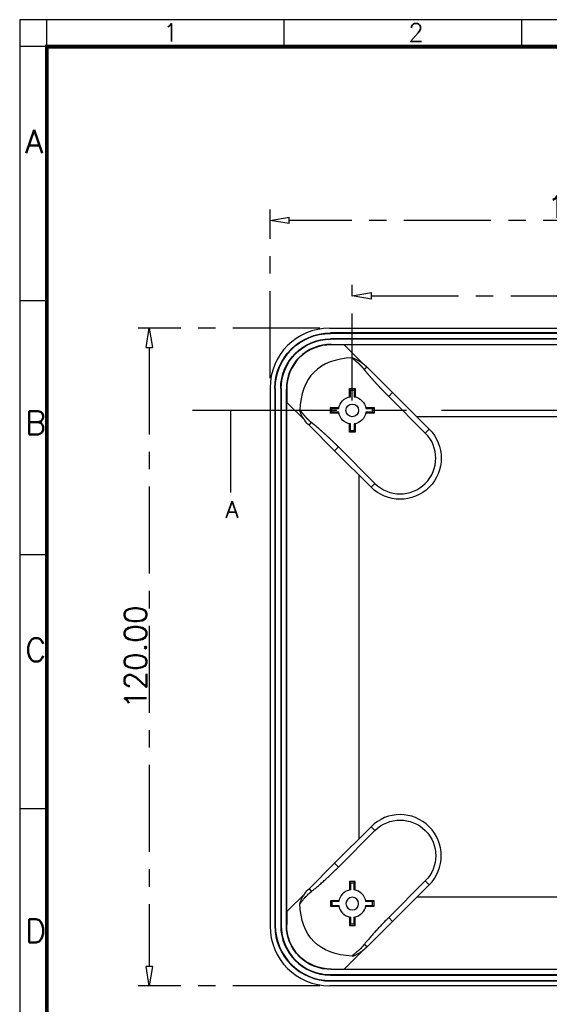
# Model space of a CAD drawing. Header units: millimetres. Extents: x 5301 to 5745, y 376 to 714.
# Tile 2 of 6: x 5301 to 5398, y 535 to 714. Entities that reach past the tile are written whole.
import ezdxf

# ---------------------------------------------------------------- set-up
doc = ezdxf.new("R2010")
doc.units = ezdxf.units.MM
doc.header["$LTSCALE"] = 0.5
doc.linetypes.add('CENTER', pattern=[50.8, 31.75, -6.35, 6.35, -6.35])
doc.layers.add('111', color=7, linetype='Continuous', true_color=0xffffff)
doc.layers.add('112', color=7, linetype='Continuous', true_color=0xffffff)
doc.layers.add('A1_KUANG', color=7, linetype='Continuous')
doc.layers.add('A4_KUANG', color=7, linetype='Continuous')
doc.layers.add('core', color=7, linetype='Continuous', lineweight=20)
doc.styles.add('blockfont', font='simplex.shx', dxfattribs={"bigfont": 'bigfont'})
doc.styles.get("Standard").update_dxf_attribs({"font": 'txt', "bigfont": 'gbcbig.shx'})
doc.dimstyles.new('VT-4.00', dxfattribs={"dimtxt": 4, "dimasz": 3.5, "dimexe": 2, "dimexo": 1.8, "dimgap": 0.5, "dimtad": 1, "dimzin": 0, "dimdsep": 46, "dimtxsty": 'Standard', "dimblk": 'CLOSEDBLANK', "dimcen": 0.3, "dimclrd": 1, "dimclre": 1, "dimclrt": 7, "dimadec": 1, "dimazin": 0, "dimtfac": 1, "dimtofl": 0, "dimtmove": 0, "dimatfit": 3, "dimldrblk": 'CLOSEDBLANK', "dimfxl": 0, "dimtolj": 1, "dimtzin": 0, "dimarcsym": 0})

# ---------------------------------------------------------------- blocks, each defined once
blk = doc.blocks.new('A$C3291225B')
at = {"layer": 'A4_KUANG'}
for p, q in [((2.87, 194.15), (2.87, 197.01)), ((28.09, 194.15), (28.09, 197.01)), ((53.32, 194.15), (53.32, 197.01)), ((2.87, 194.15), (0, 194.15)), ((2.87, 194.15), (2.87, 0)), ((258, 194.15), (2.87, 194.15)), ((2.87, 167.16), (0, 167.16)), ((2.87, 140.18), (0, 140.18)), ((2.87, 113.2), (0, 113.2))]:
    blk.add_line(p, q, dxfattribs=at)
at = {"layer": 'A4_KUANG', "color": 8}
blk.add_lwpolyline([(258, 0), (258, 197.01), (0, 197.01), (0, 0)], close=True, dxfattribs=at)
at = {"layer": 'A4_KUANG', "const_width": 0.4}
blk.add_lwpolyline([(2.87, 2.87), (2.87, 194.15), (255.13, 194.15), (255.14, 2.87), (2.87, 2.87)], dxfattribs=at)
at = {"layer": 'A4_KUANG'}
for s, height, p in [('1', 1.91, (15.22, 194.69)), ('2', 1.91, (41.25, 194.69)), ('A', 2.48, (0.59, 182.82)), ('B', 2.48, (0.59, 152.97)), ('C', 2.48, (0.59, 128.85)), ('D', 2.48, (0.59, 99.01))]:
    blk.add_text(s, height=height, dxfattribs=at).set_placement(p)
blk = doc.blocks.new('_ClosedBlank')
at = {"color": 0, "linetype": 'ByBlock', "lineweight": -2}
for p, q in [((-1, 0.167), (0, 0)), ((-1, 0.167), (-1, -0.167)), ((0, 0), (-1, -0.167))]:
    blk.add_line(p, q, dxfattribs=at)
blk = doc.blocks.new('*D2')
at = {"layer": 'core', "color": 1, "linetype": 'CENTER', "lineweight": -2}
for p, q in [((5361.84, 644.74), (5361.84, 665.85)), ((5451.84, 644.74), (5451.84, 665.85)), ((5365.34, 663.85), (5448.34, 663.85))]:
    blk.add_line(p, q, dxfattribs=at)
at = {"layer": 'Defpoints', "color": 0, "linetype": 'CENTER'}
for p in [(5451.84, 663.85), (5361.84, 642.94), (5451.84, 642.94)]:
    blk.add_point(p, dxfattribs=at)
at = {"layer": 'core', "color": 1, "linetype": 'CENTER', "lineweight": -2, "xscale": 3.5, "yscale": 3.5, "zscale": 3.5, "rotation": 180}
blk.add_blockref('_ClosedBlank', (5361.84, 663.85), dxfattribs=at)
at = {"layer": 'core', "color": 1, "linetype": 'CENTER', "lineweight": -2, "xscale": 3.5, "yscale": 3.5, "zscale": 3.5}
blk.add_blockref('_ClosedBlank', (5451.84, 663.85), dxfattribs=at)
at = {"layer": 'core', "color": 7, "linetype": 'CENTER', "insert": (5406.84, 666.35), "char_height": 4, "attachment_point": 5}
blk.add_mtext('\\A1;90.00', dxfattribs=at)
blk = doc.blocks.new('*D4')
at = {"layer": 'core', "color": 1, "linetype": 'CENTER', "lineweight": -2}
for p, q in [((5346.84, 648.85), (5346.84, 679.61)), ((5466.84, 648.85), (5466.84, 679.61)), ((5463.34, 677.61), (5350.34, 677.61))]:
    blk.add_line(p, q, dxfattribs=at)
at = {"layer": 'Defpoints', "color": 0, "linetype": 'CENTER'}
for p in [(5346.84, 677.61), (5346.84, 647.05), (5466.84, 647.05)]:
    blk.add_point(p, dxfattribs=at)
at = {"layer": 'core', "color": 1, "linetype": 'CENTER', "lineweight": -2, "xscale": 3.5, "yscale": 3.5, "zscale": 3.5, "rotation": 180}
blk.add_blockref('_ClosedBlank', (5346.84, 677.61), dxfattribs=at)
at = {"layer": 'core', "color": 1, "linetype": 'CENTER', "lineweight": -2, "xscale": 3.5, "yscale": 3.5, "zscale": 3.5}
blk.add_blockref('_ClosedBlank', (5466.84, 677.61), dxfattribs=at)
at = {"layer": 'core', "color": 7, "linetype": 'CENTER', "insert": (5406.84, 680.11), "char_height": 4, "attachment_point": 5}
blk.add_mtext('\\A1;120.00', dxfattribs=at)
blk = doc.blocks.new('*D5')
at = {"layer": 'core', "color": 1, "linetype": 'CENTER', "lineweight": -2}
for p, q in [((5355.94, 657.94), (5322.8, 657.94)), ((5324.8, 654.44), (5324.8, 541.44)), ((5355.94, 537.94), (5322.8, 537.94))]:
    blk.add_line(p, q, dxfattribs=at)
at = {"layer": 'Defpoints', "color": 0, "linetype": 'CENTER'}
for p in [(5357.74, 657.94), (5324.8, 537.94), (5357.74, 537.94)]:
    blk.add_point(p, dxfattribs=at)
at = {"layer": 'core', "color": 1, "linetype": 'CENTER', "lineweight": -2, "xscale": 3.5, "yscale": 3.5, "zscale": 3.5}
for p, rotation in [((5324.8, 657.94), 90), ((5324.8, 537.94), 270)]:
    blk.add_blockref('_ClosedBlank', p, dxfattribs=dict(at, rotation=rotation))
at = {"layer": 'core', "color": 7, "linetype": 'CENTER', "insert": (5322.3, 597.94), "char_height": 4, "attachment_point": 5, "rotation": 90}
blk.add_mtext('\\A1;120.00', dxfattribs=at)

msp = doc.modelspace()

# ---------------------------------------------------------------- linework, layer by layer
at = {"layer": '111', "color": 1, "linetype": 'CENTER', "ltscale": 2}
for p, q in [((5409.841, 642.941), (5332.675, 642.941)), ((5339.675, 627.941), (5339.675, 642.941))]:
    msp.add_line(p, q, dxfattribs=at)
msp.add_solid([(5339.675, 642.941), (5341.283, 636.941), (5338.068, 636.941), (5339.675, 642.941)], dxfattribs=at)
at = {"layer": '112', "color": 7}
for p, q in [((5357.735, 657.941), (5455.947, 657.941)), ((5357.842, 657.069), (5357.842, 656.991)), ((5455.84, 657.069), (5357.842, 657.069)), ((5405.841, 656.991), (5357.842, 656.991)), ((5357.842, 655.912), (5357.842, 655.991)), ((5405.841, 655.991), (5357.842, 655.991)), ((5455.84, 655.912), (5357.842, 655.912)), ((5360.38, 654.964), (5360.38, 654.889)), ((5360.38, 654.964), (5453.302, 654.964)), ((5453.302, 654.889), (5360.38, 654.889)), ((5363.704, 651.566), (5360.38, 654.889)), ((5364.56, 650.83), (5364.023, 650.407)), ((5369.203, 646.187), (5364.56, 650.83)), ((5346.843, 647.048), (5346.843, 548.836)), ((5347.714, 646.941), (5347.793, 646.941)), ((5347.714, 646.941), (5347.714, 548.943)), ((5347.793, 646.941), (5347.793, 548.943)), ((5348.793, 646.941), (5348.793, 548.943)), ((5348.871, 646.941), (5348.793, 646.941)), ((5348.871, 646.941), (5348.871, 548.943)), ((5361.491, 646.644), (5361.342, 646.941)), ((5361.342, 645.39), (5361.342, 646.941)), ((5361.342, 646.941), (5362.342, 646.941)), ((5362.194, 646.644), (5362.342, 646.941)), ((5362.342, 646.941), (5362.342, 645.39)), ((5361.491, 645.416), (5361.491, 646.644)), ((5361.491, 646.644), (5362.194, 646.644)), ((5362.194, 646.644), (5362.194, 645.416)), ((5369.203, 646.187), (5368.495, 645.48)), ((5375.166, 638.809), (5368.495, 645.48)), ((5369.203, 646.187), (5375.873, 639.516)), ((5349.819, 644.403), (5349.894, 644.403)), ((5349.819, 551.481), (5349.819, 644.403)), ((5349.894, 551.481), (5349.894, 644.403)), ((5349.894, 644.403), (5353.218, 641.08)), ((5357.842, 643.441), (5359.393, 643.441)), ((5357.842, 642.441), (5357.842, 643.441)), ((5358.139, 643.293), (5357.842, 643.441)), ((5358.139, 643.293), (5359.367, 643.293)), ((5358.139, 642.589), (5358.139, 643.293)), ((5364.292, 643.441), (5365.842, 643.441)), ((5364.317, 643.293), (5365.546, 643.293)), ((5365.546, 643.293), (5365.842, 643.441)), ((5365.546, 643.293), (5365.546, 642.589)), ((5365.842, 643.441), (5365.842, 642.441)), ((5358.139, 642.589), (5357.842, 642.441)), ((5359.393, 642.441), (5357.842, 642.441)), ((5359.367, 642.589), (5358.139, 642.589)), ((5365.842, 642.441), (5364.292, 642.441)), ((5365.546, 642.589), (5364.317, 642.589)), ((5365.546, 642.589), (5365.842, 642.441)), ((5440.029, 641.736), (5373.654, 641.736)), ((5353.954, 640.223), (5354.376, 640.761)), ((5358.596, 635.581), (5353.954, 640.223)), ((5361.342, 638.941), (5361.342, 640.492)), ((5361.491, 639.238), (5361.491, 640.466)), ((5362.194, 640.466), (5362.194, 639.238)), ((5362.342, 640.492), (5362.342, 638.941)), ((5361.491, 639.238), (5361.342, 638.941)), ((5362.342, 638.941), (5361.342, 638.941)), ((5362.194, 639.238), (5361.491, 639.238)), ((5362.194, 639.238), (5362.342, 638.941)), ((5375.873, 639.516), (5375.166, 638.809)), ((5358.596, 635.581), (5359.303, 636.288)), ((5359.303, 636.288), (5365.974, 629.617)), ((5365.267, 628.91), (5358.596, 635.581)), ((5363.047, 631.13), (5363.047, 564.754)), ((5365.267, 628.91), (5365.974, 629.617)), ((5365.267, 566.974), (5358.596, 560.303)), ((5359.303, 559.596), (5365.974, 566.267)), ((5365.267, 566.974), (5365.974, 566.267)), ((5358.596, 560.303), (5353.954, 555.661)), ((5358.596, 560.303), (5359.303, 559.596)), ((5375.166, 557.075), (5368.495, 550.404)), ((5375.873, 556.368), (5375.166, 557.075)), ((5353.954, 555.661), (5354.376, 555.124)), ((5361.342, 556.943), (5361.342, 555.393)), ((5361.491, 556.646), (5361.342, 556.943)), ((5362.342, 556.943), (5361.342, 556.943)), ((5362.194, 556.646), (5361.491, 556.646)), ((5361.491, 556.646), (5361.491, 555.418)), ((5362.194, 556.646), (5362.342, 556.943)), ((5362.194, 555.418), (5362.194, 556.646)), ((5362.342, 555.393), (5362.342, 556.943)), ((5369.203, 549.697), (5375.873, 556.368)), ((5349.894, 551.481), (5353.218, 554.805)), ((5358.139, 553.295), (5357.842, 553.443)), ((5359.393, 553.443), (5357.842, 553.443)), ((5357.842, 553.443), (5357.842, 552.443)), ((5365.842, 553.443), (5364.292, 553.443)), ((5365.546, 553.295), (5365.842, 553.443)), ((5365.842, 552.443), (5365.842, 553.443)), ((5373.654, 554.148), (5440.029, 554.148)), ((5358.139, 552.592), (5357.842, 552.443)), ((5357.842, 552.443), (5359.393, 552.443)), ((5358.139, 553.295), (5358.139, 552.592)), ((5359.367, 553.295), (5358.139, 553.295)), ((5358.139, 552.592), (5359.367, 552.592)), ((5364.292, 552.443), (5365.842, 552.443)), ((5365.546, 553.295), (5364.317, 553.295)), ((5364.317, 552.592), (5365.546, 552.592)), ((5365.546, 552.592), (5365.546, 553.295)), ((5365.546, 552.592), (5365.842, 552.443)), ((5349.819, 551.481), (5349.894, 551.481)), ((5361.342, 550.494), (5361.342, 548.943)), ((5361.491, 550.468), (5361.491, 549.24)), ((5362.194, 549.24), (5362.194, 550.468)), ((5362.342, 548.943), (5362.342, 550.494)), ((5369.203, 549.697), (5368.495, 550.404)), ((5347.714, 548.943), (5347.793, 548.943)), ((5348.871, 548.943), (5348.793, 548.943)), ((5361.491, 549.24), (5361.342, 548.943)), ((5361.342, 548.943), (5362.342, 548.943)), ((5361.491, 549.24), (5362.194, 549.24)), ((5362.194, 549.24), (5362.342, 548.943)), ((5369.203, 549.697), (5364.56, 545.054)), ((5364.56, 545.054), (5364.023, 545.477)), ((5363.704, 544.318), (5360.38, 540.995)), ((5360.38, 540.92), (5360.38, 540.995)), ((5360.38, 540.995), (5453.302, 540.995)), ((5453.302, 540.92), (5360.38, 540.92)), ((5357.842, 539.972), (5455.84, 539.972)), ((5357.842, 539.972), (5357.842, 539.894)), ((5357.842, 539.894), (5405.841, 539.894)), ((5455.947, 537.944), (5357.735, 537.944)), ((5357.842, 538.815), (5357.842, 538.894)), ((5357.842, 538.894), (5405.841, 538.894)), ((5357.842, 538.815), (5455.84, 538.815))]:
    msp.add_line(p, q, dxfattribs=at)
msp.add_circle((5361.842, 642.941), 1.15, dxfattribs=at)
at = {"layer": '112', "color": 7, "extrusion": (0, 0, -1)}
msp.add_circle((-5361.842, 552.943), 1.15, dxfattribs=at)
for centre, radius, start, end in [((-5357.842, 646.941), 10.128, 0, 90), ((-5357.842, 646.941), 10.05, 0, 90), ((-5357.842, 646.941), 9.05, 0, 90), ((-5357.842, 646.941), 8.971, 0, 90), ((-5359.257, 645.527), 7.5, 126.36501, 135), ((-5361.842, 642.941), 2.5, 8.08588, 81.91412), ((-5361.842, 642.941), 2.5, 98.08588, 171.91412), ((-5361.842, 642.941), 2.5, 278.08588, 351.91412), ((-5361.842, 642.941), 2.5, 188.08588, 261.91412), ((-5359.257, 645.527), 7.5, 315, 323.63499), ((-5370.57, 634.213), 7.5, 135, 315), ((-5370.57, 561.671), 6.5, 45, 225), ((-5359.257, 550.358), 7.5, 36.36501, 45), ((-5359.257, 550.358), 7.5, 225, 233.63499)]:
    msp.add_arc(centre, radius, start, end, dxfattribs=at)
at = {"layer": '112', "color": 7}
for centre, radius, start, end in [((5370.57, 634.213), 6.5, 225, 45), ((5370.57, 561.671), 7.5, 315, 135), ((5361.842, 552.943), 2.5, 98.08588, 171.91412), ((5361.842, 552.943), 2.5, 8.08588, 81.91412), ((5361.842, 552.943), 2.5, 188.08588, 261.91412), ((5361.842, 552.943), 2.5, 278.08588, 351.91412), ((5357.842, 548.943), 10.128, 180, 270), ((5357.842, 548.943), 10.05, 180, 270), ((5357.842, 548.943), 9.05, 180, 270), ((5357.842, 548.943), 8.971, 180, 270)]:
    msp.add_arc(centre, radius, start, end, dxfattribs=at)
for centre, major_axis, ratio, start_param, end_param in [((5357.951, 646.833), (7.93, -7.93), 0.9808148, 2.3658797, 3.9173056), ((5786.719, 218.064), (-431.852, 431.852), 0.1105205, 6.1823085, 6.3840621), ((5357.951, 549.051), (7.93, 7.93), 0.9808148, 2.3658797, 3.9173056)]:
    msp.add_ellipse(centre, major_axis=major_axis, ratio=ratio, start_param=start_param, end_param=end_param, dxfattribs=at)
at = {"layer": '112', "color": 7, "extrusion": (0, 0, -1)}
for centre, major_axis, ratio, start_param, end_param in [((5347.495, 657.288), (95.75, -0.323), 0.024829, 1.4357305, 1.4607978), ((5347.495, 657.288), (0.323, -95.75), 0.024829, 4.8223873, 4.8474547), ((5786.719, 977.82), (-431.852, -431.852), 0.1105205, 6.1823085, 6.3840621), ((5347.495, 538.596), (-0.323, -95.75), 0.0248291, 4.5773231, 4.6023904), ((5347.495, 538.596), (-95.75, -0.323), 0.024829, 1.6807948, 1.7058621)]:
    msp.add_ellipse(centre, major_axis=major_axis, ratio=ratio, start_param=start_param, end_param=end_param, dxfattribs=at)
at = {"layer": '112', "color": 7}
for points, degree, knots in [([(5357.999, 654.964), (5355.827, 655.005), (5353.681, 654.127), (5350.657, 651.104), (5349.778, 648.955), (5349.82, 646.785)], 3, [0, 0, 0, 0, 0.5, 0.5, 1, 1, 1, 1]), ([(5357.998, 654.89), (5355.846, 654.934), (5353.719, 654.062), (5350.722, 651.066), (5349.85, 648.936), (5349.893, 646.785)], 3, [0, 0, 0, 0, 0.5, 0.5, 1, 1, 1, 1]), ([(5357.999, 654.964), (5357.999, 654.956), (5357.999, 654.949), (5357.999, 654.941), (5357.999, 654.933), (5357.998, 654.926), (5357.998, 654.918), (5357.998, 654.909), (5357.998, 654.899), (5357.998, 654.89)], 3, [0, 0, 0, 0, 0.3091968, 0.3091968, 0.3091968, 0.6183935, 0.6183935, 0.6183935, 1, 1, 1, 1]), ([(5357.999, 654.964), (5358.29, 654.964), (5358.581, 654.964), (5358.872, 654.964), (5359.123, 654.964), (5359.375, 654.964), (5359.626, 654.964), (5359.878, 654.964), (5360.129, 654.964), (5360.38, 654.964)], 3, [0, 0, 0, 0, 0.3665928, 0.3665928, 0.3665928, 0.6832964, 0.6832964, 0.6832964, 1, 1, 1, 1]), ([(5361.869, 652.527), (5361.88, 652.527), (5361.902, 652.527), (5361.944, 652.516), (5362.016, 652.492), (5362.159, 652.438), (5362.439, 652.319), (5362.986, 652.053), (5363.416, 651.761), (5363.704, 651.566)], 3, [0, 0, 0, 0, 0.0156225, 0.0312917, 0.0626001, 0.1251908, 0.2503055, 0.5001069, 1, 1, 1, 1]), ([(5362.258, 652.123), (5362.169, 652.196), (5362.113, 652.244), (5362.025, 652.319), (5361.972, 652.372), (5361.934, 652.411), (5361.91, 652.443), (5361.897, 652.459), (5361.889, 652.474)], 2, [0.8125, 0.8125, 0.8125, 0.875, 0.875, 0.9375, 0.9375, 0.96875, 0.96875, 0.98125, 0.98125, 0.98125]), ([(5364.023, 650.407), (5363.79, 650.703), (5363.528, 650.982), (5363.275, 651.251), (5362.985, 651.512), (5362.851, 651.633), (5362.699, 651.761), (5362.58, 651.862), (5362.406, 652.003)], 2, [0, 0, 0, 0.25, 0.25, 0.5, 0.5, 0.625, 0.625, 0.75, 0.75, 0.75]), ([(5368.495, 645.48), (5367.902, 646.074), (5367.33, 646.669), (5366.739, 647.286), (5366.191, 647.883), (5365.6, 648.529), (5365.085, 649.126), (5364.486, 649.818), (5364.023, 650.407)], 2, [0, 0, 0, 0.25, 0.25, 0.5, 0.5, 0.75, 0.75, 1, 1, 1]), ([(5349.819, 644.403), (5349.819, 644.694), (5349.819, 644.985), (5349.819, 645.276), (5349.819, 645.528), (5349.819, 645.779), (5349.819, 646.03), (5349.819, 646.282), (5349.819, 646.533), (5349.82, 646.785)], 3, [0, 0, 0, 0, 0.3665928, 0.3665928, 0.3665928, 0.6832964, 0.6832964, 0.6832964, 1, 1, 1, 1]), ([(5349.82, 646.785), (5349.827, 646.785), (5349.835, 646.785), (5349.842, 646.785), (5349.85, 646.785), (5349.858, 646.785), (5349.865, 646.785)], 3, [0, 0, 0, 0, 0.30919677, 0.30919677, 0.30919677, 0.61839355, 0.61839355, 0.61839355, 0.61839355]), ([(5353.218, 641.08), (5353.023, 641.367), (5352.73, 641.797), (5352.464, 642.345), (5352.346, 642.625), (5352.292, 642.767), (5352.268, 642.839), (5352.257, 642.882), (5352.256, 642.903), (5352.256, 642.914)], 3, [0, 0, 0, 0, 0.4994745, 0.749696, 0.8748772, 0.9374689, 0.9687874, 0.9843664, 1, 1, 1, 1]), ([(5352.341, 642.874), (5352.372, 642.85), (5352.412, 642.811), (5352.464, 642.76), (5352.54, 642.671), (5352.587, 642.615), (5352.661, 642.525)], 2, [0.03125, 0.03125, 0.03125, 0.0625, 0.0625, 0.125, 0.125, 0.1875, 0.1875, 0.1875]), ([(5352.661, 642.525), (5352.664, 642.52), (5352.78, 642.377), (5352.921, 642.204), (5353.022, 642.084), (5353.149, 641.934), (5353.271, 641.798), (5353.532, 641.509), (5353.802, 641.256), (5354.08, 640.994), (5354.376, 640.761)], 2, [0.1875, 0.1875, 0.1875, 0.25, 0.25, 0.375, 0.375, 0.5, 0.5, 0.75, 0.75, 1, 1, 1]), ([(5354.376, 640.761), (5354.965, 640.298), (5355.658, 639.699), (5356.254, 639.184), (5356.901, 638.591), (5357.497, 638.045), (5358.114, 637.453), (5358.709, 636.882), (5359.303, 636.288)], 2, [0, 0, 0, 0.25, 0.25, 0.5, 0.5, 0.75, 0.75, 1, 1, 1]), ([(5354.376, 555.124), (5354.525, 555.241), (5354.682, 555.367), (5355.015, 555.64), (5355.19, 555.786), (5355.557, 556.098), (5355.748, 556.263), (5356.147, 556.612), (5356.353, 556.796), (5356.778, 557.18), (5356.997, 557.38), (5357.444, 557.795), (5357.672, 558.009), (5358.133, 558.449), (5358.367, 558.674), (5358.835, 559.131), (5359.07, 559.363), (5359.303, 559.596)], 3, [0, 0, 0, 0, 0.125, 0.125, 0.25, 0.25, 0.375, 0.375, 0.5, 0.5, 0.625, 0.625, 0.75, 0.75, 0.875, 0.875, 1, 1, 1, 1]), ([(5352.255, 552.97), (5352.26, 552.97), (5352.264, 552.971), (5352.269, 552.972), (5352.273, 552.973), (5352.278, 552.975), (5352.282, 552.976), (5352.292, 552.98), (5352.299, 552.984), (5352.313, 552.992), (5352.32, 552.996), (5352.333, 553.005), (5352.339, 553.01), (5352.352, 553.019), (5352.358, 553.024), (5352.377, 553.04), (5352.388, 553.051), (5352.411, 553.073), (5352.423, 553.084), (5352.445, 553.107), (5352.456, 553.119), (5352.488, 553.154), (5352.509, 553.178), (5352.551, 553.226), (5352.571, 553.251), (5352.612, 553.3), (5352.632, 553.325), (5352.693, 553.399), (5352.733, 553.448), (5352.813, 553.548), (5352.854, 553.597), (5352.935, 553.696), (5352.976, 553.745), (5353.099, 553.891), (5353.183, 553.988), (5353.29, 554.106), (5353.311, 554.13), (5353.354, 554.177), (5353.376, 554.2), (5353.442, 554.27), (5353.486, 554.316), (5353.619, 554.453), (5353.71, 554.542), (5353.986, 554.803), (5354.178, 554.968), (5354.376, 555.124)], 3, [0, 0, 0, 0, 0.0018586, 0.0018586, 0.0057883, 0.0057883, 0.009718, 0.009718, 0.0175773, 0.0175773, 0.0254367, 0.0254367, 0.0332961, 0.0332961, 0.0411555, 0.0411555, 0.0568742, 0.0568742, 0.072593, 0.072593, 0.0883118, 0.0883118, 0.1197493, 0.1197493, 0.1511868, 0.1511868, 0.1826243, 0.1826243, 0.2454994, 0.2454994, 0.3083744, 0.3083744, 0.3712495, 0.3712495, 0.4969996, 0.4969996, 0.5284371, 0.5284371, 0.5598746, 0.5598746, 0.6227497, 0.6227497, 0.7484998, 0.7484998, 1, 1, 1, 1]), ([(5353.218, 554.805), (5353.023, 554.518), (5352.73, 554.087), (5352.464, 553.54), (5352.346, 553.26), (5352.292, 553.117), (5352.268, 553.045), (5352.257, 553.003), (5352.256, 552.981), (5352.256, 552.97)], 3, [0, 0, 0, 0, 0.4994748, 0.7496963, 0.8748776, 0.9374694, 0.9687878, 0.9843669, 1, 1, 1, 1]), ([(5349.82, 549.1), (5349.819, 549.391), (5349.819, 549.682), (5349.819, 549.973), (5349.819, 550.224), (5349.819, 550.476), (5349.819, 550.727), (5349.819, 550.978), (5349.819, 551.23), (5349.819, 551.481)], 3, [0, 0, 0, 0, 0.3665928, 0.3665928, 0.3665928, 0.6832964, 0.6832964, 0.6832964, 1, 1, 1, 1]), ([(5368.495, 550.404), (5368.262, 550.171), (5368.031, 549.936), (5367.574, 549.469), (5367.349, 549.235), (5366.91, 548.774), (5366.696, 548.546), (5366.281, 548.1), (5366.081, 547.881), (5365.697, 547.456), (5365.513, 547.249), (5365.163, 546.851), (5364.998, 546.659), (5364.686, 546.292), (5364.54, 546.117), (5364.267, 545.784), (5364.14, 545.626), (5364.023, 545.477)], 3, [0, 0, 0, 0, 0.125, 0.125, 0.25, 0.25, 0.375, 0.375, 0.5, 0.5, 0.625, 0.625, 0.75, 0.75, 0.875, 0.875, 1, 1, 1, 1]), ([(5357.999, 540.92), (5355.827, 540.879), (5353.681, 541.757), (5350.657, 544.78), (5349.778, 546.929), (5349.82, 549.1)], 3, [0, 0, 0, 0, 0.5, 0.5, 1, 1, 1, 1]), ([(5349.82, 549.1), (5349.827, 549.1), (5349.835, 549.1), (5349.842, 549.1), (5349.85, 549.099), (5349.858, 549.099), (5349.865, 549.099)], 3, [0, 0, 0, 0, 0.30919677, 0.30919677, 0.30919677, 0.61839354, 0.61839354, 0.61839354, 0.61839354]), ([(5357.998, 540.994), (5355.846, 540.951), (5353.719, 541.822), (5350.722, 544.818), (5349.85, 546.948), (5349.893, 549.099)], 3, [0, 0, 0, 0, 0.5, 0.5, 1, 1, 1, 1]), ([(5364.023, 545.477), (5363.867, 545.278), (5363.702, 545.087), (5363.441, 544.81), (5363.352, 544.72), (5363.215, 544.587), (5363.169, 544.542), (5363.099, 544.477), (5363.076, 544.455), (5363.029, 544.412), (5363.005, 544.391), (5362.887, 544.284), (5362.79, 544.2), (5362.644, 544.077), (5362.595, 544.036), (5362.496, 543.955), (5362.447, 543.914), (5362.348, 543.834), (5362.298, 543.794), (5362.224, 543.733), (5362.199, 543.713), (5362.15, 543.672), (5362.125, 543.652), (5362.077, 543.61), (5362.053, 543.589), (5362.018, 543.557), (5362.006, 543.546), (5361.983, 543.524), (5361.972, 543.512), (5361.95, 543.489), (5361.939, 543.477), (5361.923, 543.459), (5361.918, 543.453), (5361.909, 543.44), (5361.904, 543.434), (5361.895, 543.421), (5361.891, 543.414), (5361.883, 543.4), (5361.879, 543.393), (5361.875, 543.383), (5361.874, 543.379), (5361.873, 543.374), (5361.871, 543.37), (5361.87, 543.365), (5361.87, 543.361), (5361.869, 543.356)], 3, [0, 0, 0, 0, 0.2515002, 0.2515002, 0.3772503, 0.3772503, 0.4401254, 0.4401254, 0.4715629, 0.4715629, 0.5030004, 0.5030004, 0.6287505, 0.6287505, 0.6916256, 0.6916256, 0.7545006, 0.7545006, 0.8173757, 0.8173757, 0.8488132, 0.8488132, 0.8802507, 0.8802507, 0.9116882, 0.9116882, 0.927407, 0.927407, 0.9431258, 0.9431258, 0.9588445, 0.9588445, 0.9667039, 0.9667039, 0.9745633, 0.9745633, 0.9824227, 0.9824227, 0.990282, 0.990282, 0.9942117, 0.9942117, 0.9981414, 0.9981414, 1, 1, 1, 1]), ([(5361.869, 543.357), (5361.88, 543.357), (5361.902, 543.358), (5361.944, 543.369), (5362.016, 543.393), (5362.159, 543.447), (5362.439, 543.565), (5362.986, 543.831), (5363.416, 544.123), (5363.704, 544.318)], 3, [0, 0, 0, 0, 0.0156221, 0.0312913, 0.0625997, 0.1251904, 0.2503052, 0.5001067, 1, 1, 1, 1]), ([(5357.999, 540.92), (5357.999, 540.928), (5357.999, 540.936), (5357.999, 540.943), (5357.999, 540.951), (5357.998, 540.959), (5357.998, 540.966), (5357.998, 540.976), (5357.998, 540.985), (5357.998, 540.994)], 3, [0, 0, 0, 0, 0.3091968, 0.3091968, 0.3091968, 0.6183935, 0.6183935, 0.6183935, 1, 1, 1, 1]), ([(5360.38, 540.92), (5360.089, 540.92), (5359.798, 540.92), (5359.507, 540.92), (5359.256, 540.92), (5359.004, 540.92), (5358.753, 540.92), (5358.502, 540.92), (5358.25, 540.92), (5357.999, 540.92)], 3, [0, 0, 0, 0, 0.3665928, 0.3665928, 0.3665928, 0.6832964, 0.6832964, 0.6832964, 1, 1, 1, 1])]:
    msp.add_open_spline(points, degree=degree, knots=knots, dxfattribs=at)
for points, degree in [([(5361.889, 652.474), (5361.872, 652.503), (5361.869, 652.527)], 2), ([(5362.406, 652.003), (5362.262, 652.12), (5362.258, 652.123)], 2), ([(5349.865, 646.785), (5349.875, 646.785), (5349.884, 646.785), (5349.893, 646.785)], 3), ([(5352.256, 642.914), (5352.277, 642.912), (5352.301, 642.899)], 2), ([(5352.301, 642.899), (5352.319, 642.89), (5352.341, 642.874)], 2), ([(5349.865, 549.099), (5349.875, 549.099), (5349.884, 549.099), (5349.893, 549.099)], 3)]:
    msp.add_open_spline(points, degree=degree, dxfattribs=at)

# ---------------------------------------------------------------- block references
at = {"layer": 'A1_KUANG', "color": 1, "lineweight": 0, "xscale": 1.718413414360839, "yscale": 1.718413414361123, "zscale": 1.718413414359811}
msp.add_blockref('A$C3291225B', (5301.172, 375.691), dxfattribs=at)

# ---------------------------------------------------------------- texts
at = {"layer": '112', "color": 7, "style": 'blockfont', "width": 1.038}
msp.add_text('A', height=3, dxfattribs=at).set_placement((5338.726, 623.352))

# ---------------------------------------------------------------- dimensions: what is measured, and where the dimension line sits
at = {"layer": 'core', "linetype": 'CENTER'}
for base, p1, p2, picture, middle in [((5346.843, 677.612), (5466.84, 647.048), (5346.843, 647.048), '*D4', (5406.841, 680.112)), ((5451.84, 663.853), (5361.842, 642.941), (5451.84, 642.941), '*D2', (5406.841, 666.353))]:
    dim = msp.add_linear_dim(base=base, p1=p1, p2=p2, dimstyle='VT-4.00', dxfattribs=at)
    dim.commit()
    dim.dimension.update_dxf_attribs({"geometry": picture, "text_midpoint": middle})
dim = msp.add_linear_dim(base=(5324.8, 537.944), p1=(5357.735, 657.941), p2=(5357.735, 537.944), angle=90, dimstyle='VT-4.00', dxfattribs=at)
dim.commit()
dim.dimension.update_dxf_attribs({"geometry": '*D5', "text_midpoint": (5322.3, 597.942)})

doc.saveas('drawing.dxf')
